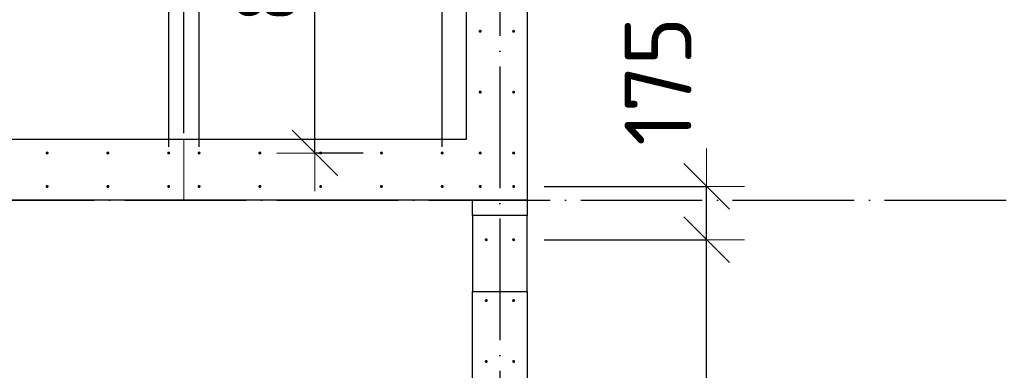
# Model space of a CAD drawing. Header units: millimetres. Extents: x 123094 to 184385, y 26948 to 48500.
# Tile 64 of 104: x 151360 to 154600, y 43341 to 44493. Entities that reach past the tile are written whole.
import ezdxf

# ---------------------------------------------------------------- set-up
doc = ezdxf.new("R2010")
doc.units = ezdxf.units.MM
doc.header["$PDMODE"] = 65
for name, pattern in [('______11', [500, 400, -50, 0, -50]), ('______2', [270, 200, -70]), ('______5', [1100, 800, -100, 100, -100])]:
    doc.linetypes.add(name, pattern=pattern)
for name, color, linetype, lineweight in [('Арм.стержн. Выпуски', 180, 'Continuous', 35), ('Размерная линия_ общее', 7, 'Continuous', 13), ('Стена_ общее', 7, 'Continuous', 35)]:
    doc.layers.add(name, color=color, linetype=linetype, lineweight=lineweight)
doc.layers.add('Осевая линия_ общее', color=7, linetype='______5', lineweight=13, true_color=0xa0a0a0)
doc.styles.add('ISOCPEUR', font='ISOCPEUR')
doc.dimstyles.new('DIMSTYLE_3', dxfattribs={"dimtxt": 220, "dimasz": 250, "dimexe": 0, "dimexo": 0, "dimgap": 110, "dimtad": 2, "dimdec": 0, "dimrnd": 5, "dimzin": 12, "dimdsep": 46, "dimtxsty": 'ISOCPEUR', "dimblk1": 'ALL_ML_STRICH', "dimblk2": 'ALL_ML_STRICH', "dimsah": 1, "dimcen": 0, "dimclrd": 7, "dimclre": 256, "dimclrt": 7, "dimadec": 0, "dimazin": 0, "dimtfac": 1, "dimtdec": 0, "dimtix": 1, "dimtmove": 2, "dimatfit": 3, "dimfxl": 0, "dimtzin": 0, "dimlwd": 0, "dimlwe": -3, "dimarcsym": 0})
doc.dimstyles.new('DIMSTYLE_5', dxfattribs={"dimtxt": 220, "dimasz": 250, "dimexe": 0, "dimexo": 0, "dimgap": 110, "dimtad": 2, "dimdec": 0, "dimrnd": 5, "dimzin": 12, "dimdsep": 46, "dimtxsty": 'ISOCPEUR', "dimblk1": 'ALL_ML_STRICH', "dimblk2": 'ALL_ML_STRICH', "dimsah": 1, "dimcen": 0, "dimclrd": 7, "dimclre": 256, "dimclrt": 7, "dimadec": 0, "dimazin": 0, "dimtfac": 1, "dimtdec": 0, "dimtix": 1, "dimtmove": 2, "dimatfit": 3, "dimfxl": 0, "dimtvp": 1.2, "dimtzin": 0, "dimlwd": 0, "dimlwe": -3, "dimarcsym": 0})

# ---------------------------------------------------------------- blocks, each defined once
blk = doc.blocks.new('ALL_ML_STRICH')
at = {"color": 0, "linetype": 'ByBlock', "lineweight": -2}
for p, q in [((0, -0.5), (0, 0.5)), ((-0.3, -0.3), (0.3, 0.3)), ((-1, 0), (0.5, 0))]:
    blk.add_line(p, q, dxfattribs=at)
blk = doc.blocks.new('*D9')
at = {"layer": 'DEFPOINTS', "color": 7, "linetype": 'Continuous', "lineweight": 13, "transparency": 33554687}
for p in [(152875, 45655), (152331.4, 44055), (152510, 44055)]:
    blk.add_point(p, dxfattribs=at)
at = {"layer": 'Размерная линия_ общее', "color": 253, "linetype": 'Continuous', "lineweight": -2, "true_color": 0xa0a0a0, "transparency": 33554687}
for p, q in [((152855, 45655), (152331.4, 45655)), ((152490, 44055), (152331.4, 44055))]:
    blk.add_line(p, q, dxfattribs=at)
at = {"layer": 'Размерная линия_ общее', "color": 7, "linetype": 'Continuous', "lineweight": -2, "transparency": 33554687}
blk.add_line((152331.4, 44055), (152331.4, 45655), dxfattribs=at)
at = {"layer": 'Размерная линия_ общее', "color": 7, "linetype": 'Continuous', "lineweight": 13, "transparency": 33554687, "xscale": 250, "yscale": 250, "zscale": 250}
for p, rotation in [((152331.4, 45655), 90), ((152331.4, 44055), 270)]:
    blk.add_blockref('ALL_ML_STRICH', p, dxfattribs=dict(at, rotation=rotation))
at = {"layer": 'Размерная линия_ общее', "color": 7, "linetype": 'Continuous', "lineweight": 13, "transparency": 33554687, "insert": (152061.4, 44481), "char_height": 220, "width": 11, "attachment_point": 1, "rotation": 90, "line_spacing_factor": 0.60241, "style": 'ISOCPEUR'}
blk.add_mtext('8х200', dxfattribs=at)
blk = doc.blocks.new('*D50')
at = {"layer": 'DEFPOINTS', "color": 7, "linetype": 'Continuous', "lineweight": 13, "transparency": 33554687}
for p in [(152985, 43770), (152985, 38370), (153619.9, 38370)]:
    blk.add_point(p, dxfattribs=at)
at = {"layer": 'Размерная линия_ общее', "color": 253, "linetype": 'Continuous', "lineweight": -2, "true_color": 0xa0a0a0, "transparency": 33554687}
for p, q in [((153085, 43770), (153619.9, 43770)), ((153085, 38370), (153619.9, 38370))]:
    blk.add_line(p, q, dxfattribs=at)
at = {"layer": 'Размерная линия_ общее', "color": 7, "linetype": 'Continuous', "lineweight": -2, "transparency": 33554687}
blk.add_line((153619.9, 38370), (153619.9, 43770), dxfattribs=at)
at = {"layer": 'Размерная линия_ общее', "color": 7, "linetype": 'Continuous', "lineweight": 13, "transparency": 33554687, "xscale": 250, "yscale": 250, "zscale": 250}
for p, rotation in [((153619.9, 43770), 90), ((153619.9, 38370), 270)]:
    blk.add_blockref('ALL_ML_STRICH', p, dxfattribs=dict(at, rotation=rotation))
at = {"layer": 'Размерная линия_ общее', "color": 7, "linetype": 'Continuous', "lineweight": 13, "transparency": 33554687, "insert": (153349.9, 40223), "char_height": 220, "width": 11, "attachment_point": 1, "rotation": 90, "line_spacing_factor": 0.60241, "style": 'ISOCPEUR'}
blk.add_mtext('27х200=5400', dxfattribs=at)
blk = doc.blocks.new('*D51')
at = {"layer": 'DEFPOINTS', "color": 7, "linetype": 'Continuous', "lineweight": 13, "transparency": 33554687}
for p in [(152985, 43945), (152985, 43770), (153619.9, 43770)]:
    blk.add_point(p, dxfattribs=at)
at = {"layer": 'Размерная линия_ общее', "color": 253, "linetype": 'Continuous', "lineweight": -2, "true_color": 0xa0a0a0, "transparency": 33554687}
for p, q in [((153085, 43945), (153619.9, 43945)), ((153085, 43770), (153619.9, 43770))]:
    blk.add_line(p, q, dxfattribs=at)
at = {"layer": 'Размерная линия_ общее', "color": 7, "linetype": 'Continuous', "lineweight": -2, "transparency": 33554687}
blk.add_line((153619.9, 43770), (153619.9, 43945), dxfattribs=at)
at = {"layer": 'Размерная линия_ общее', "color": 7, "linetype": 'Continuous', "lineweight": 13, "transparency": 33554687, "xscale": 250, "yscale": 250, "zscale": 250}
for p, rotation in [((153619.9, 43945), 90), ((153619.9, 43770), 270)]:
    blk.add_blockref('ALL_ML_STRICH', p, dxfattribs=dict(at, rotation=rotation))
at = {"layer": 'Размерная линия_ общее', "color": 7, "linetype": 'Continuous', "lineweight": 13, "transparency": 33554687, "insert": (153460.1, 44290.6), "char_height": 220, "width": 660, "attachment_point": 5, "rotation": 90, "style": 'ISOCPEUR'}
blk.add_mtext('\\A1;{175}', dxfattribs=at)
blk = doc.blocks.new('*D428')
at = {"layer": 'DEFPOINTS', "color": 7, "linetype": 'Continuous', "lineweight": 13, "transparency": 33554687}
for p in [(150850, 46497.3), (150850, 44055), (151850, 44055)]:
    blk.add_point(p, dxfattribs=at)
at = {"layer": 'Размерная линия_ общее', "color": 253, "linetype": 'Continuous', "lineweight": -2, "true_color": 0xa0a0a0, "transparency": 33554687}
for p, q in [((150850, 44075), (150850, 46497.3)), ((151850, 44075), (151850, 46497.3))]:
    blk.add_line(p, q, dxfattribs=at)
at = {"layer": 'Размерная линия_ общее', "color": 7, "linetype": 'Continuous', "lineweight": -2, "transparency": 33554687}
blk.add_line((150850, 46497.3), (151850, 46497.3), dxfattribs=at)
at = {"layer": 'Размерная линия_ общее', "color": 7, "linetype": 'Continuous', "lineweight": 13, "transparency": 33554687, "xscale": 250, "yscale": 250, "zscale": 250, "rotation": 180}
blk.add_blockref('ALL_ML_STRICH', (150850, 46497.3), dxfattribs=at)
at = {"layer": 'Размерная линия_ общее', "color": 7, "linetype": 'Continuous', "lineweight": 13, "transparency": 33554687, "xscale": 250, "yscale": 250, "zscale": 250}
blk.add_blockref('ALL_ML_STRICH', (151850, 46497.3), dxfattribs=at)
at = {"layer": 'Размерная линия_ общее', "color": 7, "linetype": 'Continuous', "lineweight": 13, "transparency": 33554687, "insert": (150976, 46767.3), "char_height": 220, "width": 11, "attachment_point": 1, "line_spacing_factor": 0.60241, "style": 'ISOCPEUR'}
blk.add_mtext('5х200', dxfattribs=at)
blk = doc.blocks.new('*D429')
at = {"layer": 'DEFPOINTS', "color": 7, "linetype": 'Continuous', "lineweight": 13, "transparency": 33554687}
for p in [(151850, 46497.3), (151900, 44100), (151850, 44055)]:
    blk.add_point(p, dxfattribs=at)
at = {"layer": 'Размерная линия_ общее', "color": 253, "linetype": 'Continuous', "lineweight": -2, "true_color": 0xa0a0a0, "transparency": 33554687}
for p, q in [((151850, 44075), (151850, 46497.3)), ((151900, 44120), (151900, 46497.3))]:
    blk.add_line(p, q, dxfattribs=at)
at = {"layer": 'Размерная линия_ общее', "color": 7, "linetype": 'Continuous', "lineweight": -2, "transparency": 33554687}
blk.add_line((151850, 46497.3), (151900, 46497.3), dxfattribs=at)
at = {"layer": 'Размерная линия_ общее', "color": 7, "linetype": 'Continuous', "lineweight": 13, "transparency": 33554687, "xscale": 250, "yscale": 250, "zscale": 250}
blk.add_blockref('ALL_ML_STRICH', (151900, 46497.3), dxfattribs=at)
at = {"layer": 'Размерная линия_ общее', "color": 7, "linetype": 'Continuous', "lineweight": 13, "transparency": 33554687, "xscale": 250, "yscale": 250, "zscale": 250, "rotation": 180}
blk.add_blockref('ALL_ML_STRICH', (151850, 46497.3), dxfattribs=at)
at = {"layer": 'Размерная линия_ общее', "color": 7, "linetype": 'Continuous', "lineweight": 13, "transparency": 33554687, "insert": (151631.5, 47040.8), "char_height": 220, "width": 440, "attachment_point": 5, "style": 'ISOCPEUR'}
blk.add_mtext('\\A1;{50}', dxfattribs=at)
blk = doc.blocks.new('*D430')
at = {"layer": 'DEFPOINTS', "color": 7, "linetype": 'Continuous', "lineweight": 13, "transparency": 33554687}
for p in [(151900, 46497.3), (151900, 44100), (151950, 44055)]:
    blk.add_point(p, dxfattribs=at)
at = {"layer": 'Размерная линия_ общее', "color": 253, "linetype": 'Continuous', "lineweight": -2, "true_color": 0xa0a0a0, "transparency": 33554687}
for p, q in [((151900, 44120), (151900, 46497.3)), ((151950, 44075), (151950, 46497.3))]:
    blk.add_line(p, q, dxfattribs=at)
at = {"layer": 'Размерная линия_ общее', "color": 7, "linetype": 'Continuous', "lineweight": -2, "transparency": 33554687}
blk.add_line((151900, 46497.3), (151950, 46497.3), dxfattribs=at)
at = {"layer": 'Размерная линия_ общее', "color": 7, "linetype": 'Continuous', "lineweight": 13, "transparency": 33554687, "xscale": 250, "yscale": 250, "zscale": 250}
blk.add_blockref('ALL_ML_STRICH', (151950, 46497.3), dxfattribs=at)
at = {"layer": 'Размерная линия_ общее', "color": 7, "linetype": 'Continuous', "lineweight": 13, "transparency": 33554687, "xscale": 250, "yscale": 250, "zscale": 250, "rotation": 180}
blk.add_blockref('ALL_ML_STRICH', (151900, 46497.3), dxfattribs=at)
at = {"layer": 'Размерная линия_ общее', "color": 7, "linetype": 'Continuous', "lineweight": 13, "transparency": 33554687, "insert": (152189.1, 46973.3), "char_height": 220, "width": 440, "attachment_point": 5, "style": 'ISOCPEUR'}
blk.add_mtext('\\A1;{50}', dxfattribs=at)
blk = doc.blocks.new('*D431')
at = {"layer": 'DEFPOINTS', "color": 7, "linetype": 'Continuous', "lineweight": 13, "transparency": 33554687}
for p in [(151950, 46497.3), (151950, 44055), (152750, 44055)]:
    blk.add_point(p, dxfattribs=at)
at = {"layer": 'Размерная линия_ общее', "color": 253, "linetype": 'Continuous', "lineweight": -2, "true_color": 0xa0a0a0, "transparency": 33554687}
for p, q in [((151950, 44075), (151950, 46497.3)), ((152750, 44075), (152750, 46497.3))]:
    blk.add_line(p, q, dxfattribs=at)
at = {"layer": 'Размерная линия_ общее', "color": 7, "linetype": 'Continuous', "lineweight": -2, "transparency": 33554687}
blk.add_line((151950, 46497.3), (152750, 46497.3), dxfattribs=at)
at = {"layer": 'Размерная линия_ общее', "color": 7, "linetype": 'Continuous', "lineweight": 13, "transparency": 33554687, "xscale": 250, "yscale": 250, "zscale": 250, "rotation": 180}
blk.add_blockref('ALL_ML_STRICH', (151950, 46497.3), dxfattribs=at)
at = {"layer": 'Размерная линия_ общее', "color": 7, "linetype": 'Continuous', "lineweight": 13, "transparency": 33554687, "xscale": 250, "yscale": 250, "zscale": 250}
blk.add_blockref('ALL_ML_STRICH', (152750, 46497.3), dxfattribs=at)
at = {"layer": 'Размерная линия_ общее', "color": 7, "linetype": 'Continuous', "lineweight": 13, "transparency": 33554687, "insert": (152361, 46657.3), "char_height": 220, "width": 660, "attachment_point": 5, "style": 'ISOCPEUR'}
blk.add_mtext('\\A1;{800}', dxfattribs=at)
blk = doc.blocks.new('*D432')
at = {"layer": 'DEFPOINTS', "color": 7, "linetype": 'Continuous', "lineweight": 13, "transparency": 33554687}
for p in [(152750, 46497.3), (152875, 45895), (152750, 44055)]:
    blk.add_point(p, dxfattribs=at)
at = {"layer": 'Размерная линия_ общее', "color": 253, "linetype": 'Continuous', "lineweight": -2, "true_color": 0xa0a0a0, "transparency": 33554687}
for p, q in [((152750, 44075), (152750, 46497.3)), ((152875, 45915), (152875, 46497.3))]:
    blk.add_line(p, q, dxfattribs=at)
at = {"layer": 'Размерная линия_ общее', "color": 7, "linetype": 'Continuous', "lineweight": -2, "transparency": 33554687}
blk.add_line((152750, 46497.3), (152875, 46497.3), dxfattribs=at)
at = {"layer": 'Размерная линия_ общее', "color": 7, "linetype": 'Continuous', "lineweight": 13, "transparency": 33554687, "xscale": 250, "yscale": 250, "zscale": 250, "rotation": 180}
blk.add_blockref('ALL_ML_STRICH', (152750, 46497.3), dxfattribs=at)
at = {"layer": 'Размерная линия_ общее', "color": 7, "linetype": 'Continuous', "lineweight": 13, "transparency": 33554687, "xscale": 250, "yscale": 250, "zscale": 250}
blk.add_blockref('ALL_ML_STRICH', (152875, 46497.3), dxfattribs=at)
at = {"layer": 'Размерная линия_ общее', "color": 7, "linetype": 'Continuous', "lineweight": 13, "transparency": 33554687, "insert": (152660, 47007.7), "char_height": 220, "width": 660, "attachment_point": 5, "style": 'ISOCPEUR'}
blk.add_mtext('\\A1;{125}', dxfattribs=at)

msp = doc.modelspace()

# ---------------------------------------------------------------- hatches: boundary and pattern name
at = {"layer": 'Арм.стержн. Выпуски', "linetype": 'Continuous', "lineweight": 35, "transparency": 33554687}
for points in [[(152880, 44455), (152879.6, 44456.9), (152878.5, 44458.5), (152876.9, 44459.6), (152875, 44460), (152873.1, 44459.6), (152871.5, 44458.5), (152870.4, 44456.9), (152870, 44455), (152870.4, 44453.1), (152871.5, 44451.5), (152873.1, 44450.4), (152875, 44450), (152876.9, 44450.4), (152878.5, 44451.5), (152879.6, 44453.1)], [(152990, 44455), (152989.6, 44456.9), (152988.5, 44458.5), (152986.9, 44459.6), (152985, 44460), (152983.1, 44459.6), (152981.5, 44458.5), (152980.4, 44456.9), (152980, 44455), (152980.4, 44453.1), (152981.5, 44451.5), (152983.1, 44450.4), (152985, 44450), (152986.9, 44450.4), (152988.5, 44451.5), (152989.6, 44453.1)], [(152880, 44255), (152879.6, 44256.9), (152878.5, 44258.5), (152876.9, 44259.6), (152875, 44260), (152873.1, 44259.6), (152871.5, 44258.5), (152870.4, 44256.9), (152870, 44255), (152870.4, 44253.1), (152871.5, 44251.5), (152873.1, 44250.4), (152875, 44250), (152876.9, 44250.4), (152878.5, 44251.5), (152879.6, 44253.1)], [(152990, 44255), (152989.6, 44256.9), (152988.5, 44258.5), (152986.9, 44259.6), (152985, 44260), (152983.1, 44259.6), (152981.5, 44258.5), (152980.4, 44256.9), (152980, 44255), (152980.4, 44253.1), (152981.5, 44251.5), (152983.1, 44250.4), (152985, 44250), (152986.9, 44250.4), (152988.5, 44251.5), (152989.6, 44253.1)], [(151455, 44055), (151454.6, 44056.9), (151453.5, 44058.5), (151451.9, 44059.6), (151450, 44060), (151448.1, 44059.6), (151446.5, 44058.5), (151445.4, 44056.9), (151445, 44055), (151445.4, 44053.1), (151446.5, 44051.5), (151448.1, 44050.4), (151450, 44050), (151451.9, 44050.4), (151453.5, 44051.5), (151454.6, 44053.1)], [(151655, 44055), (151654.6, 44056.9), (151653.5, 44058.5), (151651.9, 44059.6), (151650, 44060), (151648.1, 44059.6), (151646.5, 44058.5), (151645.4, 44056.9), (151645, 44055), (151645.4, 44053.1), (151646.5, 44051.5), (151648.1, 44050.4), (151650, 44050), (151651.9, 44050.4), (151653.5, 44051.5), (151654.6, 44053.1)], [(151855, 44055), (151854.6, 44056.9), (151853.5, 44058.5), (151851.9, 44059.6), (151850, 44060), (151848.1, 44059.6), (151846.5, 44058.5), (151845.4, 44056.9), (151845, 44055), (151845.4, 44053.1), (151846.5, 44051.5), (151848.1, 44050.4), (151850, 44050), (151851.9, 44050.4), (151853.5, 44051.5), (151854.6, 44053.1)], [(151955, 44055), (151954.6, 44056.9), (151953.5, 44058.5), (151951.9, 44059.6), (151950, 44060), (151948.1, 44059.6), (151946.5, 44058.5), (151945.4, 44056.9), (151945, 44055), (151945.4, 44053.1), (151946.5, 44051.5), (151948.1, 44050.4), (151950, 44050), (151951.9, 44050.4), (151953.5, 44051.5), (151954.6, 44053.1)], [(152155, 44055), (152154.6, 44056.9), (152153.5, 44058.5), (152151.9, 44059.6), (152150, 44060), (152148.1, 44059.6), (152146.5, 44058.5), (152145.4, 44056.9), (152145, 44055), (152145.4, 44053.1), (152146.5, 44051.5), (152148.1, 44050.4), (152150, 44050), (152151.9, 44050.4), (152153.5, 44051.5), (152154.6, 44053.1)], [(152355, 44055), (152354.6, 44056.9), (152353.5, 44058.5), (152351.9, 44059.6), (152350, 44060), (152348.1, 44059.6), (152346.5, 44058.5), (152345.4, 44056.9), (152345, 44055), (152345.4, 44053.1), (152346.5, 44051.5), (152348.1, 44050.4), (152350, 44050), (152351.9, 44050.4), (152353.5, 44051.5), (152354.6, 44053.1)], [(152555, 44055), (152554.6, 44056.9), (152553.5, 44058.5), (152551.9, 44059.6), (152550, 44060), (152548.1, 44059.6), (152546.5, 44058.5), (152545.4, 44056.9), (152545, 44055), (152545.4, 44053.1), (152546.5, 44051.5), (152548.1, 44050.4), (152550, 44050), (152551.9, 44050.4), (152553.5, 44051.5), (152554.6, 44053.1)], [(152755, 44055), (152754.6, 44056.9), (152753.5, 44058.5), (152751.9, 44059.6), (152750, 44060), (152748.1, 44059.6), (152746.5, 44058.5), (152745.4, 44056.9), (152745, 44055), (152745.4, 44053.1), (152746.5, 44051.5), (152748.1, 44050.4), (152750, 44050), (152751.9, 44050.4), (152753.5, 44051.5), (152754.6, 44053.1)], [(152880, 44055), (152879.6, 44056.9), (152878.5, 44058.5), (152876.9, 44059.6), (152875, 44060), (152873.1, 44059.6), (152871.5, 44058.5), (152870.4, 44056.9), (152870, 44055), (152870.4, 44053.1), (152871.5, 44051.5), (152873.1, 44050.4), (152875, 44050), (152876.9, 44050.4), (152878.5, 44051.5), (152879.6, 44053.1)], [(152990, 44055), (152989.6, 44056.9), (152988.5, 44058.5), (152986.9, 44059.6), (152985, 44060), (152983.1, 44059.6), (152981.5, 44058.5), (152980.4, 44056.9), (152980, 44055), (152980.4, 44053.1), (152981.5, 44051.5), (152983.1, 44050.4), (152985, 44050), (152986.9, 44050.4), (152988.5, 44051.5), (152989.6, 44053.1)], [(151455, 43945), (151454.6, 43946.9), (151453.5, 43948.5), (151451.9, 43949.6), (151450, 43950), (151448.1, 43949.6), (151446.5, 43948.5), (151445.4, 43946.9), (151445, 43945), (151445.4, 43943.1), (151446.5, 43941.5), (151448.1, 43940.4), (151450, 43940), (151451.9, 43940.4), (151453.5, 43941.5), (151454.6, 43943.1)], [(151655, 43945), (151654.6, 43946.9), (151653.5, 43948.5), (151651.9, 43949.6), (151650, 43950), (151648.1, 43949.6), (151646.5, 43948.5), (151645.4, 43946.9), (151645, 43945), (151645.4, 43943.1), (151646.5, 43941.5), (151648.1, 43940.4), (151650, 43940), (151651.9, 43940.4), (151653.5, 43941.5), (151654.6, 43943.1)], [(151855, 43945), (151854.6, 43946.9), (151853.5, 43948.5), (151851.9, 43949.6), (151850, 43950), (151848.1, 43949.6), (151846.5, 43948.5), (151845.4, 43946.9), (151845, 43945), (151845.4, 43943.1), (151846.5, 43941.5), (151848.1, 43940.4), (151850, 43940), (151851.9, 43940.4), (151853.5, 43941.5), (151854.6, 43943.1)], [(151955, 43945), (151954.6, 43946.9), (151953.5, 43948.5), (151951.9, 43949.6), (151950, 43950), (151948.1, 43949.6), (151946.5, 43948.5), (151945.4, 43946.9), (151945, 43945), (151945.4, 43943.1), (151946.5, 43941.5), (151948.1, 43940.4), (151950, 43940), (151951.9, 43940.4), (151953.5, 43941.5), (151954.6, 43943.1)], [(152155, 43945), (152154.6, 43946.9), (152153.5, 43948.5), (152151.9, 43949.6), (152150, 43950), (152148.1, 43949.6), (152146.5, 43948.5), (152145.4, 43946.9), (152145, 43945), (152145.4, 43943.1), (152146.5, 43941.5), (152148.1, 43940.4), (152150, 43940), (152151.9, 43940.4), (152153.5, 43941.5), (152154.6, 43943.1)], [(152355, 43945), (152354.6, 43946.9), (152353.5, 43948.5), (152351.9, 43949.6), (152350, 43950), (152348.1, 43949.6), (152346.5, 43948.5), (152345.4, 43946.9), (152345, 43945), (152345.4, 43943.1), (152346.5, 43941.5), (152348.1, 43940.4), (152350, 43940), (152351.9, 43940.4), (152353.5, 43941.5), (152354.6, 43943.1)], [(152555, 43945), (152554.6, 43946.9), (152553.5, 43948.5), (152551.9, 43949.6), (152550, 43950), (152548.1, 43949.6), (152546.5, 43948.5), (152545.4, 43946.9), (152545, 43945), (152545.4, 43943.1), (152546.5, 43941.5), (152548.1, 43940.4), (152550, 43940), (152551.9, 43940.4), (152553.5, 43941.5), (152554.6, 43943.1)], [(152755, 43945), (152754.6, 43946.9), (152753.5, 43948.5), (152751.9, 43949.6), (152750, 43950), (152748.1, 43949.6), (152746.5, 43948.5), (152745.4, 43946.9), (152745, 43945), (152745.4, 43943.1), (152746.5, 43941.5), (152748.1, 43940.4), (152750, 43940), (152751.9, 43940.4), (152753.5, 43941.5), (152754.6, 43943.1)], [(152880, 43945), (152879.6, 43946.9), (152878.5, 43948.5), (152876.9, 43949.6), (152875, 43950), (152873.1, 43949.6), (152871.5, 43948.5), (152870.4, 43946.9), (152870, 43945), (152870.4, 43943.1), (152871.5, 43941.5), (152873.1, 43940.4), (152875, 43940), (152876.9, 43940.4), (152878.5, 43941.5), (152879.6, 43943.1)], [(152990, 43945), (152989.6, 43946.9), (152988.5, 43948.5), (152986.9, 43949.6), (152985, 43950), (152983.1, 43949.6), (152981.5, 43948.5), (152980.4, 43946.9), (152980, 43945), (152980.4, 43943.1), (152981.5, 43941.5), (152983.1, 43940.4), (152985, 43940), (152986.9, 43940.4), (152988.5, 43941.5), (152989.6, 43943.1)], [(152900, 43770), (152899.6, 43771.9), (152898.5, 43773.5), (152896.9, 43774.6), (152895, 43775), (152893.1, 43774.6), (152891.5, 43773.5), (152890.4, 43771.9), (152890, 43770), (152890.4, 43768.1), (152891.5, 43766.5), (152893.1, 43765.4), (152895, 43765), (152896.9, 43765.4), (152898.5, 43766.5), (152899.6, 43768.1)], [(152990, 43770), (152989.6, 43771.9), (152988.5, 43773.5), (152986.9, 43774.6), (152985, 43775), (152983.1, 43774.6), (152981.5, 43773.5), (152980.4, 43771.9), (152980, 43770), (152980.4, 43768.1), (152981.5, 43766.5), (152983.1, 43765.4), (152985, 43765), (152986.9, 43765.4), (152988.5, 43766.5), (152989.6, 43768.1)], [(152900, 43570), (152899.6, 43571.9), (152898.5, 43573.5), (152896.9, 43574.6), (152895, 43575), (152893.1, 43574.6), (152891.5, 43573.5), (152890.4, 43571.9), (152890, 43570), (152890.4, 43568.1), (152891.5, 43566.5), (152893.1, 43565.4), (152895, 43565), (152896.9, 43565.4), (152898.5, 43566.5), (152899.6, 43568.1)], [(152990, 43570), (152989.6, 43571.9), (152988.5, 43573.5), (152986.9, 43574.6), (152985, 43575), (152983.1, 43574.6), (152981.5, 43573.5), (152980.4, 43571.9), (152980, 43570), (152980.4, 43568.1), (152981.5, 43566.5), (152983.1, 43565.4), (152985, 43565), (152986.9, 43565.4), (152988.5, 43566.5), (152989.6, 43568.1)], [(152900, 43370), (152899.6, 43371.9), (152898.5, 43373.5), (152896.9, 43374.6), (152895, 43375), (152893.1, 43374.6), (152891.5, 43373.5), (152890.4, 43371.9), (152890, 43370), (152890.4, 43368.1), (152891.5, 43366.5), (152893.1, 43365.4), (152895, 43365), (152896.9, 43365.4), (152898.5, 43366.5), (152899.6, 43368.1)], [(152990, 43370), (152989.6, 43371.9), (152988.5, 43373.5), (152986.9, 43374.6), (152985, 43375), (152983.1, 43374.6), (152981.5, 43373.5), (152980.4, 43371.9), (152980, 43370), (152980.4, 43368.1), (152981.5, 43366.5), (152983.1, 43365.4), (152985, 43365), (152986.9, 43365.4), (152988.5, 43366.5), (152989.6, 43368.1)]]:
    msp.add_hatch(color=4, dxfattribs=at).paths.add_polyline_path(points)

# ---------------------------------------------------------------- linework, layer by layer
at = {"layer": 'Осевая линия_ общее', "color": 253, "linetype": '______11', "lineweight": -3, "true_color": 0xa0a0a0, "transparency": 33554687}
for p, q in [((152940, 46340), (152940, 27662.1)), ((125200, 43900), (169325.4, 43900))]:
    msp.add_line(p, q, dxfattribs=at)
at = {"layer": 'Стена_ общее', "color": 7, "linetype": 'Continuous', "lineweight": 25, "transparency": 33554687}
for p, q in [((152830, 44100), (152830, 45740)), ((152830, 44100), (152830, 45740)), ((153030, 45740), (153030, 44100)), ((153030, 45740), (153030, 44100)), ((139850, 44100), (152830, 44100)), ((139850, 44100), (152830, 44100)), ((153030, 44100), (153030, 43900)), ((153030, 44100), (153030, 43900)), ((152850, 43900), (146440, 43900)), ((152850, 43900), (146440, 43900)), ((152850, 43850), (152850, 43900)), ((152850, 43900), (153030, 43900)), ((153030, 43900), (152850, 43900)), ((152850, 43850), (152850, 43900)), ((152850, 43900), (153030, 43900)), ((153030, 43900), (152850, 43900)), ((153030, 43900), (153030, 43850)), ((153030, 43900), (153030, 43850)), ((152850, 43850), (152850, 43600)), ((153030, 43850), (152850, 43850)), ((152850, 43850), (152850, 43600)), ((153030, 43850), (152850, 43850)), ((153030, 43600), (153030, 43850)), ((153030, 43600), (153030, 43850)), ((152850, 42135), (152850, 43600)), ((152850, 43600), (153030, 43600)), ((152850, 42135), (152850, 43600)), ((152850, 43600), (153030, 43600)), ((153030, 43600), (153030, 42135)), ((153030, 43600), (153030, 42135))]:
    msp.add_line(p, q, dxfattribs=at)
at = {"layer": 'Стена_ общее', "color": 253, "linetype": '______2', "lineweight": 18, "true_color": 0xababab, "transparency": 33554687}
msp.add_line((151900, 43900), (151900, 44100), dxfattribs=at)
msp.add_line((151900, 43900), (151900, 44100), dxfattribs=at)

# ---------------------------------------------------------------- dimensions: what is measured, and where the dimension line sits
at = {"layer": 'Размерная линия_ общее', "color": 7, "linetype": 'Continuous', "lineweight": 13, "transparency": 33554687}
for base, p1, p2, dimstyle, picture, middle in [((151900, 46497.3), (151850, 44075), (151900, 44120), 'DIMSTYLE_5', '*D429', (151631.5, 47040.8)), ((152875, 46497.3), (152750, 44075), (152875, 45915), 'DIMSTYLE_5', '*D432', (152660, 47007.7)), ((151950, 46497.3), (151900, 44120), (151950, 44075), 'DIMSTYLE_5', '*D430', (152189.1, 46973.3)), ((152750, 46497.3), (151950, 44075), (152750, 44075), 'DIMSTYLE_3', '*D431', (152361, 46657.3))]:
    dim = msp.add_linear_dim(base=base, p1=p1, p2=p2, dimstyle=dimstyle, override={"dimpost": '<>', "dimclrd": 7, "dimclre": 253, "dimclrt": 7, "dimlwd": 0, "dimlwe": 65533}, dxfattribs=at)
    dim.commit()
    dim.dimension.update_dxf_attribs({"geometry": picture, "text_midpoint": middle, "dimtype": 160})
dim = msp.add_linear_dim(base=(151850, 46497.3), p1=(150850, 44075), p2=(151850, 44075), text='5х200', dimstyle='DIMSTYLE_3', override={"dimpost": '<>', "dimclrd": 7, "dimclre": 253, "dimclrt": 7, "dimlwd": 0, "dimlwe": 65533}, dxfattribs=at)
dim.commit()
dim.dimension.update_dxf_attribs({"geometry": '*D428', "text_midpoint": (151350, 46607.3), "dimtype": 160})
for base, p1, p2, text, picture, middle in [((152331.4, 45655), (152490, 44055), (152855, 45655), '8х200', '*D9', (152221.4, 44855)), ((153619.9, 43770), (153085, 38370), (153085, 43770), '27х200=5400', '*D50', (153509.9, 41070))]:
    dim = msp.add_linear_dim(base=base, p1=p1, p2=p2, angle=90, text=text, dimstyle='DIMSTYLE_3', override={"dimpost": '<>', "dimclrd": 7, "dimclre": 253, "dimclrt": 7, "dimlwd": 0, "dimlwe": 65533}, dxfattribs=at)
    dim.commit()
    dim.dimension.update_dxf_attribs({"geometry": picture, "text_midpoint": middle, "dimtype": 160})
dim = msp.add_linear_dim(base=(153619.9, 43945), p1=(153085, 43770), p2=(153085, 43945), angle=90, dimstyle='DIMSTYLE_5', override={"dimpost": '<>', "dimclrd": 7, "dimclre": 253, "dimclrt": 7, "dimlwd": 0, "dimlwe": 65533}, dxfattribs=at)
dim.commit()
dim.dimension.update_dxf_attribs({"geometry": '*D51', "text_midpoint": (153460.1, 44290.6), "dimtype": 160})

doc.saveas('drawing.dxf')
